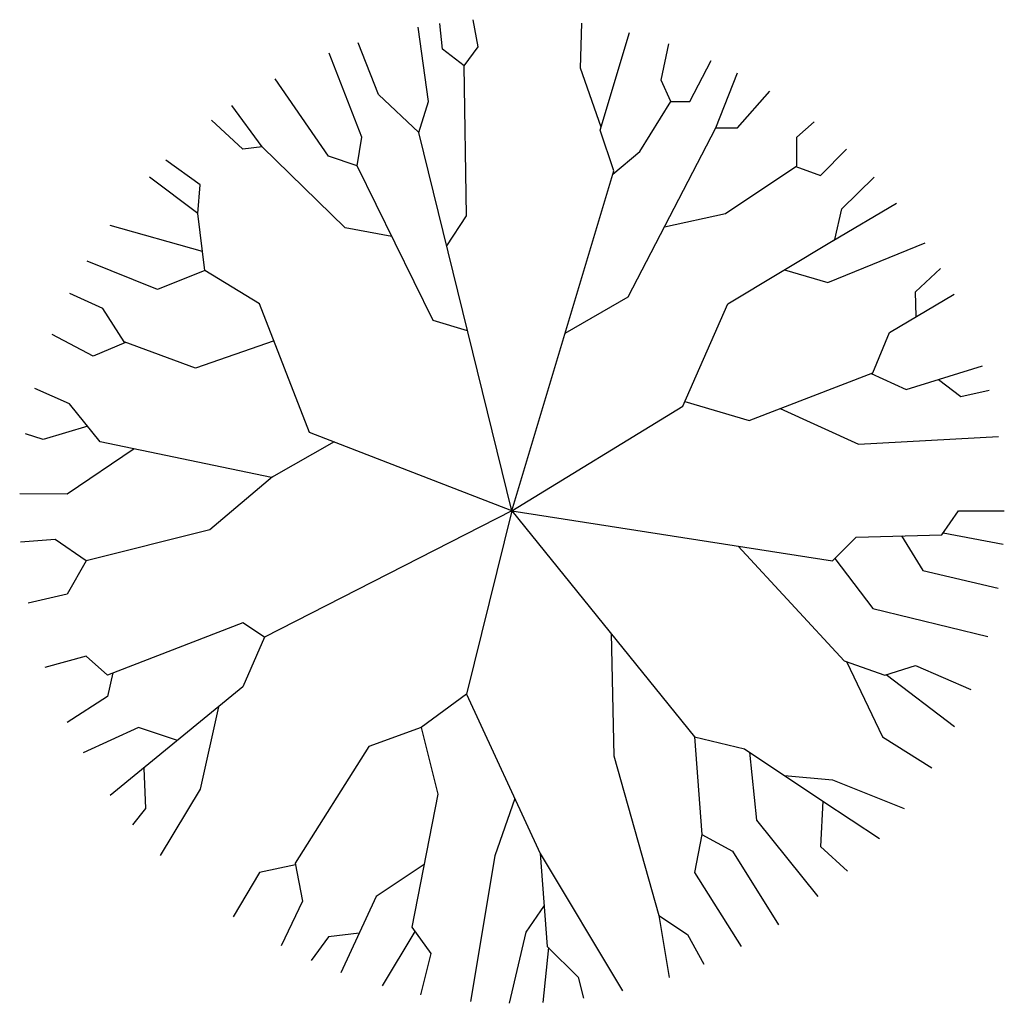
# Model space of a CAD drawing. Extents: x 30.57 to 32.57, y -8.7 to -6.71.
import ezdxf

# ---------------------------------------------------------------- set-up
doc = ezdxf.new("R2010")
doc.units = 0
doc.header["$MEASUREMENT"] = 0
doc.layers.add('DIBUJO', color=5, linetype='CONTINUOUS')

msp = doc.modelspace()

# ---------------------------------------------------------------- linework, layer by layer
at = {"layer": 'DIBUJO', "color": 5, "linetype": 'Continuous'}
for p, q in [((31.4262, -6.766), (31.4208, -6.7136)), ((31.4986, -6.7612), (31.488, -6.706)), ((31.7061, -6.8047), (31.7089, -6.7131)), ((31.3972, -6.8723), (31.3767, -6.7211)), ((31.7461, -6.93), (31.8058, -6.7319)), ((31.2959, -6.8578), (31.2545, -6.7529)), ((31.8703, -6.8288), (31.8852, -6.755)), ((31.2621, -6.9448), (31.1959, -6.7742)), ((31.4696, -6.7998), (31.4262, -6.766)), ((31.4696, -6.7998), (31.4986, -6.7612)), ((31.9282, -6.8723), (31.9718, -6.7886)), ((31.4745, -7.1042), (31.4696, -6.7998)), ((31.7478, -6.9244), (31.7061, -6.8047)), ((31.9813, -6.9254), (32.025, -6.8141)), ((31.1945, -6.9834), (31.0863, -6.8259)), ((31.8896, -6.8723), (31.8703, -6.8288)), ((31.3779, -6.9351), (31.2959, -6.8578)), ((32.0247, -6.9254), (32.0908, -6.8512)), ((31.3779, -6.9351), (31.3972, -6.8723)), ((31.8268, -6.9738), (31.8896, -6.8723)), ((31.8896, -6.8723), (31.9282, -6.8723)), ((31.0594, -6.9641), (30.9984, -6.8802)), ((31.0207, -6.9689), (30.9571, -6.9103)), ((32.1454, -6.9448), (32.1808, -6.9137)), ((31.5668, -7.7029), (31.3779, -6.9351)), ((31.7737, -7.0128), (31.7461, -6.93)), ((31.8027, -7.2684), (31.9813, -6.9254)), ((31.9813, -6.9254), (32.0247, -6.9254)), ((31.2524, -7.0027), (31.2621, -6.9448)), ((32.1454, -7.0027), (32.1454, -6.9448)), ((31.0594, -6.9641), (31.0207, -6.9689)), ((31.2283, -7.1283), (31.0594, -6.9641)), ((31.7717, -7.0195), (31.8268, -6.9738)), ((32.1937, -7.0221), (32.246, -6.969)), ((30.9339, -7.0414), (30.8644, -6.9911)), ((31.2524, -7.0027), (31.1945, -6.9834)), ((31.4069, -7.3168), (31.2524, -7.0027)), ((31.5668, -7.7029), (31.7737, -7.0128)), ((32.0006, -7.0994), (32.1454, -7.0027)), ((32.1432, -7.0042), (32.1937, -7.0221)), ((30.929, -7.0994), (30.8311, -7.0256)), ((32.2371, -7.0897), (32.3025, -7.0256)), ((30.929, -7.0994), (30.9339, -7.0414)), ((32.2169, -7.1559), (32.3478, -7.0784)), ((32.2226, -7.1525), (32.2371, -7.0897)), ((30.9435, -7.2153), (30.929, -7.0994)), ((31.4344, -7.1649), (31.4745, -7.1042)), ((31.8765, -7.1266), (32.0006, -7.0994)), ((30.9387, -7.1767), (30.7513, -7.1241)), ((31.323, -7.1463), (31.2283, -7.1283)), ((32.0054, -7.2829), (32.2226, -7.1525)), ((32.2081, -7.2395), (32.406, -7.1591)), ((30.847, -7.2539), (30.7045, -7.1965)), ((30.9435, -7.2153), (30.847, -7.2539)), ((31.0545, -7.2829), (30.9435, -7.2153)), ((32.1204, -7.2139), (32.2081, -7.2395)), ((32.3867, -7.2588), (32.4375, -7.2112)), ((30.736, -7.2926), (30.6694, -7.2617)), ((31.6749, -7.3422), (31.8027, -7.2684)), ((32.3336, -7.3409), (32.465, -7.2633)), ((32.3878, -7.3089), (32.3867, -7.2588)), ((30.7794, -7.3602), (30.736, -7.2926)), ((31.1559, -7.5438), (31.0545, -7.2829)), ((31.9137, -7.4907), (32.0054, -7.2829)), ((31.477, -7.3379), (31.4069, -7.3168)), ((30.7167, -7.3892), (30.633, -7.3451)), ((32.2998, -7.423), (32.3336, -7.3409)), ((30.7821, -7.3612), (30.7167, -7.3892)), ((30.9242, -7.4134), (30.7794, -7.3602)), ((31.0838, -7.3582), (30.9242, -7.4134)), ((32.3674, -7.4568), (32.5225, -7.4087)), ((32.0489, -7.5196), (32.2998, -7.423)), ((32.2966, -7.4243), (32.3674, -7.4568)), ((32.4332, -7.4364), (32.4784, -7.4713)), ((30.6684, -7.4858), (30.598, -7.4549)), ((32.4784, -7.4713), (32.5363, -7.458)), ((30.7311, -7.5631), (30.6684, -7.4858)), ((31.5668, -7.7029), (31.9137, -7.4907)), ((31.9179, -7.4813), (32.0489, -7.5196)), ((32.1116, -7.4955), (32.2709, -7.568)), ((30.7054, -7.5315), (30.6153, -7.5583)), ((30.6153, -7.5583), (30.579, -7.5467)), ((31.5668, -7.7029), (31.1559, -7.5438)), ((32.2709, -7.568), (32.5553, -7.552)), ((30.7998, -7.5774), (30.6636, -7.6694)), ((31.0787, -7.6356), (30.7311, -7.5631)), ((31.206, -7.5632), (31.0787, -7.6356)), ((31.0807, -7.6344), (30.9532, -7.7419)), ((30.6636, -7.6694), (30.5673, -7.6688)), ((31.5668, -7.7029), (31.0642, -7.9593)), ((31.5668, -7.7029), (31.4745, -8.0752)), ((31.5668, -7.7029), (31.9378, -8.1622)), ((31.5668, -7.7029), (32.2178, -7.8047)), ((32.4398, -7.7515), (32.4736, -7.7032)), ((32.4736, -7.7032), (32.5668, -7.7032)), ((30.9532, -7.7419), (30.7022, -7.8047)), ((32.2178, -7.8047), (32.2661, -7.7564)), ((32.2661, -7.7564), (32.4398, -7.7515)), ((32.3577, -7.7538), (32.4012, -7.824)), ((32.4423, -7.748), (32.5644, -7.7711)), ((30.6394, -7.7612), (30.5688, -7.7668)), ((30.7022, -7.8047), (30.6394, -7.7612)), ((32.0264, -7.7748), (32.2419, -8.0076)), ((30.7022, -7.8047), (30.6636, -7.8723)), ((32.2226, -7.7998), (32.2998, -7.9013)), ((32.4012, -7.824), (32.5544, -7.8599)), ((30.6636, -7.8723), (30.5846, -7.8908)), ((32.2998, -7.9013), (32.5336, -7.9585)), ((31.0207, -7.9303), (30.7456, -8.0366)), ((31.0642, -7.9593), (31.0207, -7.9303)), ((31.7681, -7.9521), (31.7737, -8.2008)), ((31.0642, -7.9593), (31.0207, -8.0607)), ((30.7022, -7.9979), (30.6187, -8.0209)), ((30.7456, -8.0366), (30.7022, -7.9979)), ((32.2419, -8.0076), (32.324, -8.0366)), ((32.2465, -8.0092), (32.3192, -8.1622)), ((32.324, -8.0366), (32.3867, -8.0172)), ((32.3867, -8.0172), (32.4986, -8.0659)), ((30.7566, -8.0323), (30.7456, -8.08)), ((32.327, -8.0356), (32.4656, -8.1412)), ((31.0207, -8.0607), (30.7509, -8.2812)), ((31.4745, -8.0752), (31.3828, -8.1428)), ((31.4745, -8.0752), (31.6241, -8.3989)), ((30.7456, -8.08), (30.6639, -8.1328)), ((30.971, -8.1013), (30.9339, -8.2684)), ((30.8084, -8.1428), (30.696, -8.1946)), ((30.8876, -8.1695), (30.8084, -8.1428)), ((31.3828, -8.1428), (31.2766, -8.1815)), ((31.3828, -8.1428), (31.4165, -8.2781)), ((31.9378, -8.1622), (31.9523, -8.3602)), ((31.9378, -8.1622), (32.0392, -8.1863)), ((32.3192, -8.1622), (32.4199, -8.2246)), ((31.2766, -8.1815), (31.1269, -8.4182)), ((32.0392, -8.1863), (32.1985, -8.2926)), ((32.0492, -8.193), (32.0633, -8.3312)), ((31.7737, -8.2008), (31.8654, -8.5245)), ((30.8192, -8.2254), (30.8228, -8.3071)), ((32.1205, -8.2406), (32.2178, -8.2491)), ((32.2178, -8.2491), (32.3633, -8.3076)), ((30.9339, -8.2684), (30.8526, -8.4029)), ((31.4165, -8.2781), (31.3634, -8.5486)), ((31.5726, -8.2874), (31.5324, -8.4037)), ((32.1985, -8.2926), (32.1937, -8.3844)), ((32.1985, -8.2926), (32.3135, -8.3681)), ((30.8228, -8.3071), (30.7963, -8.3404)), ((32.0633, -8.3312), (32.1882, -8.4864)), ((31.9526, -8.3604), (31.9378, -8.4375)), ((31.9523, -8.3602), (32.0151, -8.394)), ((32.0151, -8.394), (32.1081, -8.5437)), ((32.1937, -8.3844), (32.2486, -8.4344)), ((31.5324, -8.4037), (31.4828, -8.6994)), ((31.6241, -8.3989), (31.7912, -8.6774)), ((31.6241, -8.3989), (31.6386, -8.5873)), ((31.0545, -8.4375), (31.0009, -8.5274)), ((31.1276, -8.422), (31.0545, -8.4375)), ((31.1269, -8.4182), (31.1414, -8.4955)), ((31.3885, -8.4212), (31.291, -8.4858)), ((31.9378, -8.4375), (32.0326, -8.5878)), ((31.1414, -8.4955), (31.0982, -8.5863)), ((31.291, -8.4858), (31.2198, -8.6408)), ((31.6322, -8.5045), (31.5951, -8.5583)), ((31.8654, -8.5245), (31.8865, -8.6504)), ((31.8654, -8.5245), (31.9234, -8.5631)), ((31.3697, -8.5573), (31.3034, -8.6676)), ((31.3634, -8.5486), (31.4021, -8.6018)), ((31.1945, -8.568), (31.1592, -8.6161)), ((31.2568, -8.5603), (31.1945, -8.568)), ((31.5951, -8.5583), (31.5613, -8.7029)), ((31.9234, -8.5631), (31.9568, -8.6237)), ((31.641, -8.5897), (31.6294, -8.701)), ((31.6386, -8.5873), (31.7013, -8.6501)), ((31.4021, -8.6018), (31.3815, -8.6856)), ((31.7013, -8.6501), (31.7122, -8.6923))]:
    msp.add_line(p, q, dxfattribs=at)

doc.saveas('drawing.dxf')
